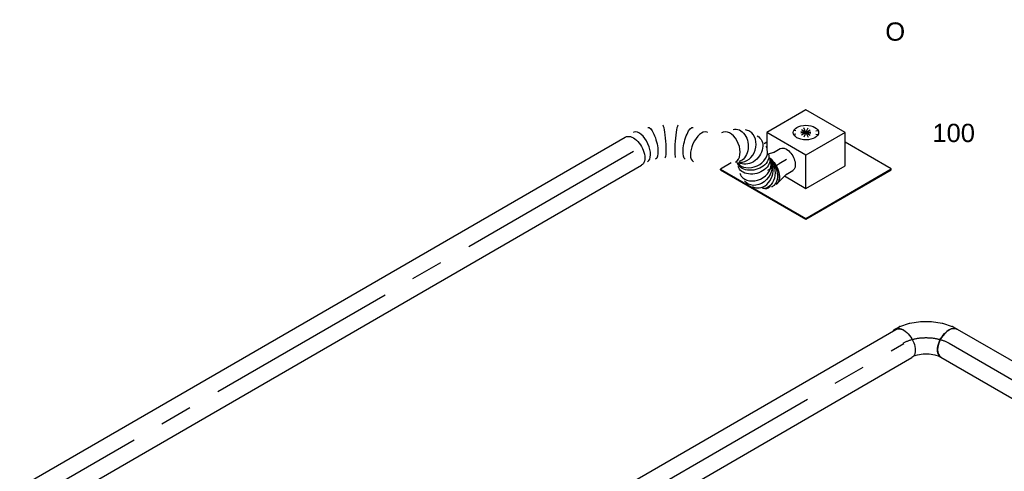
# Model space of a CAD drawing. Extents: x -238422 to 258194, y -34825 to 126331.
# Tile 152 of 239: x -28385 to -23532, y 25919 to 28142. Entities that reach past the tile are written whole.
import ezdxf
from ezdxf.enums import TextEntityAlignment as Align

# ---------------------------------------------------------------- set-up
doc = ezdxf.new("R2010")
doc.units = 0
doc.header["$LTSCALE"] = 50
doc.linetypes.add('CENTER2', pattern=[28.575, 19.05, -3.175, 3.175, -3.175])
doc.linetypes.add('STREEPJES', pattern=[0.1, 0.05, -0.05])
doc.layers.get('0').update_dxf_attribs({"linetype": 'CONTINUOUS'})
for name, color, linetype in [('WL570---_RETOUR', 112, 'CONTINUOUS'), ('WL570---_RETOUR_HL', 8, 'CONTINUOUS'), ('WL570---_RETOUR_RST', 2, 'CONTINUOUS'), ('WL570---_RETOUR_RST_HL', 1, 'CONTINUOUS'), ('WL570---_TOEVOER', 3, 'CONTINUOUS'), ('WL570---_TOEVOER_HL', 8, 'CONTINUOUS'), ('WM570---_RETOUR_PR', 1, 'CONTINUOUS'), ('WM570---_RETOUR_RST_PR', 1, 'CONTINUOUS'), ('WM570---_TOEVOER_PR', 1, 'CONTINUOUS')]:
    doc.layers.add(name, color=color, linetype=linetype)
doc.styles.add('BURO-018', font='ARIAL.TTF', dxfattribs={"height": 90})

# ---------------------------------------------------------------- blocks, each defined once
blk = doc.blocks.new('*U672')
at = {"color": 0, "ltscale": 10}
for p, q in [((-122.3, 174.3, 6660.4), (-160.2, 108.6, 6660.4)), ((100.6, 174.3, 6660.4), (-122.3, 174.3, 6660.4)), ((-10.8, -18.7, 6660.4), (-122.3, 174.3, 6660.4)), ((212.1, -18.7, 6660.4), (100.6, 174.3, 6660.4)), ((-411.3, 129, 6660.4), (-409.3, 132.6, 6660.4)), ((-411.3, 129, 6660.4), (-168.4, -291.7, 6660.4)), ((-349.9, 132.6, 6660.4), (-409.3, 132.6, 6660.4)), ((-409.3, 132.6, 6660.4), (-166.4, -288.1, 6660.4)), ((-146.4, 132.6, 6660.4), (-161.4, 132.6, 6660.4)), ((-92.5, -160.2, 6660.4), (-10.8, -18.7, 6660.4)), ((212.1, -18.7, 6660.4), (-10.8, -18.7, 6660.4)), ((130.4, -160.2, 6660.4), (212.1, -18.7, 6660.4)), ((-153.4, -54.7, 6660.4), (-92.5, -160.2, 6660.4)), ((319.5, -288.1, 6660.4), (188, -60.5, 6660.4)), ((-92.5, -160.2, 6660.4), (130.4, -160.2, 6660.4)), ((-166.4, -288.1, 6660.4), (-168.4, -291.7, 6660.4)), ((-166.4, -288.1, 6660.4), (319.5, -288.1, 6660.4)), ((317.4, -291.7, 6660.4), (319.5, -288.1, 6660.4)), ((-168.4, -291.7, 6660.4), (317.4, -291.7, 6660.4))]:
    blk.add_line(p, q, dxfattribs=at)
at = {"color": 8, "linetype": 'STREEPJES', "ltscale": 10}
for q in [(-12, 99.9, 6660.4), (-2.7, 116.1, 6660.4), (19.4, 122, 6660.4), (48.3, 116.1, 6660.4), (76.3, 99.9, 6660.4), (-6.1, 77.8, 6660.4), (13.5, 55.7, 6660.4), (41.5, 39.5, 6660.4), (70.4, 33.6, 6660.4), (92.5, 39.5, 6660.4), (101.9, 55.7, 6660.4), (95.9, 77.8, 6660.4)]:
    blk.add_line((44.9, 77.8, 6660.4), q, dxfattribs=at)
at = {"color": 0, "ltscale": 10}
blk.add_ellipse((44.9, 77.8, 6660.4), major_axis=(54.1, -31.2), ratio=0.57735, dxfattribs=at)
at = {"layer": 'WL570---_RETOUR_RST_HL', "linetype": 'CENTER2'}
blk.add_circle((0, 0, 6660.4), 0.075, dxfattribs=at)
at = {"layer": 'WL570---_RETOUR_RST', "color": 1, "style": 'BURO-018'}
for tag in ['MC', 'Q']:
    blk.add_attdef(tag, text='', height=90, dxfattribs=at).set_placement((0, 0), align=Align.MIDDLE)
at = {"layer": 'WM570---_RETOUR_RST_PR', "color": 1, "style": 'BURO-018'}
blk.add_attdef('POSNR', text='', height=90, dxfattribs=at).set_placement((0, 0), align=Align.MIDDLE)
blk = doc.blocks.new('*U813')
at = {"color": 0, "ltscale": 10}
for p, q in [((-130.6, 80, 4954.3), (-107.4, 80, 4954.3)), ((-103.4, 79.6, 4954.3), (-53.8, 69.4, 4954.3)), ((-53.8, 69.4, 4954.3), (-52.5, 69.1, 4954.3)), ((-52.5, 69.1, 4954.3), (-2.8, 49.8, 4954.3)), ((-2.6, 49.7, 4954.3), (-2.8, 49.8, 4954.3)), ((-2.6, 49.7, 4954.3), (44.4, 22.6, 4954.3)), ((44.5, 22.5, 4954.3), (44.4, 22.6, 4954.3)), ((44.5, 22.5, 4954.3), (86.1, -10.9, 4954.3)), ((86.1, -10.9, 4954.3), (87, -11.8, 4954.3)), ((87, -11.8, 4954.3), (120.6, -49.7, 4954.3)), ((-116.8, -81, 4954.3), (-98.4, -84.7, 4954.3)), ((-98.4, -84.7, 4954.3), (-72, -95, 4954.3)), ((-72, -95, 4954.3), (-46.2, -109.9, 4954.3)), ((123, -53, 4954.3), (134.6, -73.1, 4954.3)), ((-46.2, -109.9, 4954.3), (-24.2, -127.6, 4954.3)), ((-24.2, -127.6, 4954.3), (-8.5, -145.3, 4954.3)), ((-8.5, -145.3, 4954.3), (-4, -153.1, 4954.3))]:
    blk.add_line(p, q, dxfattribs=at)
for centre, major_axis, ratio, start_param, end_param in [((-130.6, 0, 4954.3), (0, 80), 0.57735, 0, 0.303012), ((-130.6, 0, 4954.3), (0, 80), 0.57735, 5.438688, 6.283185), ((-113.4, 0, 4954.3), (8.1, 79.9), 0.497511, 6.232846, 6.333525), ((65.3, -113.1, 4954.3), (-69.3, -40), 0.57735, 3.141593, 6.283185), ((56.7, -98.2, 4954.3), (65.1, 47), 0.497511, 6.232846, 6.333525)]:
    blk.add_ellipse(centre, major_axis=major_axis, ratio=ratio, start_param=start_param, end_param=end_param, dxfattribs=at)
at = {"layer": 'WL570---_TOEVOER_HL', "linetype": 'CENTER2', "extrusion": (-1.48742e-17, 1.36785e-16, -1)}
blk.add_ellipse((-65.3, -113.1, 4954.3), major_axis=(138.6, -80), ratio=0.57735, start_param=3.926991, end_param=5.497787, dxfattribs=at)
at = {"layer": 'WM570---_TOEVOER_PR', "color": 1, "style": 'BURO-018'}
blk.add_attdef('POSNR', text='', height=90, dxfattribs=at).set_placement((0, 0), align=Align.MIDDLE)
blk = doc.blocks.new('*U814')
at = {"color": 0, "ltscale": 10}
for p, q in [((0, 80, 4862), (584.1, 80, 4862)), ((0, -80, 4862), (584.1, -80, 4862))]:
    blk.add_line(p, q, dxfattribs=at)
at = {"color": 0, "ltscale": 10, "extrusion": (1.17463e-16, -1.88578e-16, -1)}
blk.add_ellipse((0, 0, 4862), major_axis=(0, -80), ratio=0.57735, start_param=0, end_param=3.141593, dxfattribs=at)
at = {"layer": 'WL570---_TOEVOER_HL', "linetype": 'CENTER2'}
blk.add_line((0, 0, 4862), (584.1, 0, 4862), dxfattribs=at)
at = {"layer": 'WM570---_TOEVOER_PR', "color": 1, "style": 'BURO-018'}
blk.add_attdef('POSNR', text='', height=90, dxfattribs=at).set_placement((0, 0), align=Align.MIDDLE)
blk = doc.blocks.new('*U847')
at = {"color": 0, "ltscale": 10}
for p, q in [((42.6, 69.2, 6498.9), (69.5, 61.7, 6498.9)), ((66.7, 62.5, 6498.9), (104.7, 62.5, 6498.9)), ((-32.3, -76, 6498.9), (-40.8, -76, 6498.9)), ((7.3, -79, 6498.9), (69.5, -61.7, 6498.9)), ((66.7, -62.5, 6498.9), (104.7, -62.5, 6498.9))]:
    blk.add_line(p, q, dxfattribs=at)
at = {"color": 0, "ltscale": 10, "extrusion": (-6.93889e-17, -2.4037e-17, -1)}
blk.add_ellipse((104.7, 0, 6498.9), major_axis=(0, 62.5), ratio=0.57735, start_param=0, end_param=3.141593, dxfattribs=at)
at = {"color": 0, "ltscale": 10}
for centre, major_axis, start_param, end_param in [((0, 0, 6498.9), (0, 80), 3.141593, 5.359368), ((-40.8, 0, 6498.9), (0, 76), 2.72775, 3.138451), ((-40.8, 0, 6498.9), (0, 76), 2.72775, 3.138451), ((-40.8, 0, 6498.9), (0, 76), 3.141593, 3.547157), ((-40.8, 0, 6498.9), (0, 76), 3.141593, 3.547157)]:
    blk.add_ellipse(centre, major_axis=major_axis, ratio=0.57735, start_param=start_param, end_param=end_param, dxfattribs=at)
at = {"layer": 'WL570---_RETOUR_RST_HL', "linetype": 'CENTER2'}
for p in [(0, 0, 6498.9), (104.7, 0, 6498.9)]:
    blk.add_line(p, (63.8, 0, 6498.9), dxfattribs=at)
blk.add_circle((0, 0, 6498.9), 0.075, dxfattribs=at)
at = {"layer": 'WM570---_RETOUR_RST_PR', "color": 1, "style": 'BURO-018'}
blk.add_attdef('POSNR', text='', height=90, dxfattribs=at).set_placement((0, 0), align=Align.MIDDLE)
blk = doc.blocks.new('*U848')
at = {"color": 0, "ltscale": 10}
for p, q in [((0, 80, 3471.7), (3794.9, 80, 3471.7)), ((0, -80, 3471.7), (3794.9, -80, 3471.7))]:
    blk.add_line(p, q, dxfattribs=at)
at = {"color": 0, "ltscale": 10, "extrusion": (-6.93889e-17, -2.4037e-17, -1)}
blk.add_ellipse((3794.9, 0, 3471.7), major_axis=(0, 80), ratio=0.57735, start_param=0, end_param=3.141593, dxfattribs=at)
at = {"layer": 'WL570---_RETOUR_HL', "linetype": 'CENTER2'}
blk.add_line((0, 0, 3471.7), (3794.9, 0, 3471.7), dxfattribs=at)
at = {"layer": 'WM570---_RETOUR_PR', "color": 1, "style": 'BURO-018'}
blk.add_attdef('POSNR', text='', height=90, dxfattribs=at).set_placement((0, 0), align=Align.MIDDLE)
blk = doc.blocks.new('*U849')
at = {"color": 0, "ltscale": 10}
for p, q in [((189.8, 38.4, 6155.1), (189.6, 38.5, 6155.1)), ((255.1, 0.7, 6155.1), (255, 0.7, 6155.1))]:
    blk.add_line(p, q, dxfattribs=at)
at = {"color": 0, "ltscale": 10, "extrusion": (-6.93889e-17, -2.4037e-17, -1)}
for centre, major_axis, ratio, start_param, end_param in [((0, 0, 6155.1), (0, 80), 0.57735, 0, 3.141593), ((97.4, -11.6, 6155.1), (22.6, 77), 0.313149, 6.256783, 9.398376), ((257.9, -104.2, 6155.1), (-55.4, -58.1), 0.313149, 0.026402, 3.167995), ((452.2, -228.4, 6155.1), (-34.2, -72.9), 0.751284, 3.008682, 6.150275), ((494.5, -274.3, 6155.1), (77, 24), 0.803174, 6.10724, 9.248833), ((487.1, -344.4, 6155.1), (77.2, -21.1), 0.706132, 0, 3.141593), ((492.2, -325.5, 6155.1), (77.2, -21.1), 0.706132, 0, 3.141593), ((480.9, -387, 6155.1), (-77, -24), 0.803174, 3.406661, 6.459131), ((500.5, -408.3, 6155.1), (34.2, 72.9), 0.751284, 0.735778, 3.274503), ((527.6, -412.8, 6155.1), (0, 80), 0.57735, 0.923818, 3.141593)]:
    blk.add_ellipse(centre, major_axis=major_axis, ratio=ratio, start_param=start_param, end_param=end_param, dxfattribs=at)
at = {"color": 0, "ltscale": 10}
for centre, major_axis, ratio, start_param, end_param in [((40.9, 0, 6155.1), (8.1, 79.9), 0.497511, 3.191932, 6.232846), ((40.9, 0, 6155.1), (8.1, 79.9), 0.497511, 6.232846, 6.333525), ((155, -33.9, 6155.1), (-34.7, -72.4), 0.106869, 0.008217, 3.133375), ((209.7, -65.5, 6155.1), (45.3, 66.2), 0.106869, 0.008217, 3.133375), ((296.2, -147.4, 6155.1), (65.1, 47), 0.497511, 0.050339, 3.091253), ((296.2, -147.4, 6155.1), (65.1, 47), 0.497511, 6.232846, 6.333525), ((415.6, -218.6, 6155.1), (10.5, 79.7), 0.64715, 3.226799, 6.197979), ((415.6, -218.6, 6155.1), (10.5, 79.7), 0.64715, 6.197979, 6.368392), ((479.1, -247.4, 6155.1), (59.7, 54.3), 0.803521, 6.106871, 6.459499), ((479.1, -247.4, 6155.1), (59.7, 54.3), 0.803521, 3.317906, 6.106871), ((497.3, -307.1, 6155.1), (-80.2, 7.4), 0.750234, 0.13223, 3.009363), ((497.3, -307.1, 6155.1), (-80.2, 7.4), 0.750234, 3.009363, 3.273823), ((479.6, -371.7, 6155.1), (80.2, -7.4), 0.750234, 3.009363, 3.273823), ((479.6, -371.7, 6155.1), (80.2, -7.4), 0.750234, 3.273823, 6.150955), ((488, -399.5, 6155.1), (-59.7, -54.3), 0.803521, 0.176314, 2.627335), ((517.5, -412.8, 6155.1), (-10.5, -79.7), 0.64715, 0.085207, 2.265845), ((488, -399.5, 6155.1), (-59.7, -54.3), 0.803521, 6.106871, 6.459499), ((517.5, -412.8, 6155.1), (-10.5, -79.7), 0.64715, 6.197979, 6.368392)]:
    blk.add_ellipse(centre, major_axis=major_axis, ratio=ratio, start_param=start_param, end_param=end_param, dxfattribs=at)
at = {"layer": 'WM570---_RETOUR_PR', "color": 1, "style": 'BURO-018'}
blk.add_attdef('POSNR', text='', height=90, dxfattribs=at).set_placement((0, 0), align=Align.MIDDLE)
blk = doc.blocks.new('*U850')
at = {"color": 0, "ltscale": 10}
for p, q in [((3.9, 80, 2787.1), (2930, 80, 2787.1)), ((3.9, -80, 2787.1), (2930, -80, 2787.1))]:
    blk.add_line(p, q, dxfattribs=at)
blk.add_ellipse((0, 0, 2787.1), major_axis=(0, 80), ratio=0.57735, start_param=3.308352, end_param=6.116426, dxfattribs=at)
at = {"color": 0, "ltscale": 10, "extrusion": (-6.39446e-17, -1.55378e-16, -1)}
blk.add_ellipse((2930, 0, 2787.1), major_axis=(0, 80), ratio=0.57735, start_param=0, end_param=3.141593, dxfattribs=at)
at = {"layer": 'WL570---_TOEVOER_HL', "linetype": 'CENTER2'}
blk.add_line((0, 0, 2787.1), (2930, 0, 2787.1), dxfattribs=at)
at = {"layer": 'WM570---_TOEVOER_PR', "color": 1, "style": 'BURO-018'}
blk.add_attdef('POSNR', text='', height=90, dxfattribs=at).set_placement((0, 0), align=Align.MIDDLE)

msp = doc.modelspace()

# ---------------------------------------------------------------- block references
at = {"layer": 'WL570---_RETOUR', "rotation": 30.00000000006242}
for name, p in [('*U849', (-25360.1271, 27494.51916, -6155.11523)), ('*U848', (-28646.6234, 25597.05964, -3471.70224))]:
    msp.add_blockref(name, p, dxfattribs=at)
at = {"layer": 'WL570---_RETOUR_RST'}
ref = msp.add_blockref('*U672', (-24509.63044, 27496.61774, -6660.37781), dxfattribs=dict(at, rotation=30.00000000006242))
ref.add_attrib('Q', '100', dxfattribs={"color": 1, "height": 90, "style": 'BURO-018'}).set_placement((-23781.28852, 27584.40379), align=Align.MIDDLE)
ref.add_attrib('MC', 'O', dxfattribs={"color": 1, "height": 90, "style": 'BURO-018'}).set_placement((-24069.43453, 28083.48732), align=Align.MIDDLE)
at = {"layer": 'WL570---_RETOUR_RST', "rotation": 30.00000000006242}
msp.add_blockref('*U847', (-24696.78039, 27400.81412, -6498.91026), dxfattribs=at)
at = {"layer": 'WL570---_TOEVOER'}
for name, p, rotation in [('*U813', (-23917.39356, 26614.8272, -4954.3442), 30.00000000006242), ('*U850', (-26564.42122, 25082.35662, -2787.10352), 30.00000000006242), ('*U814', (-23804.25647, 26549.50748, -4861.96816), 329.9999999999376)]:
    msp.add_blockref(name, p, dxfattribs=dict(at, rotation=rotation))

doc.saveas('drawing.dxf')
